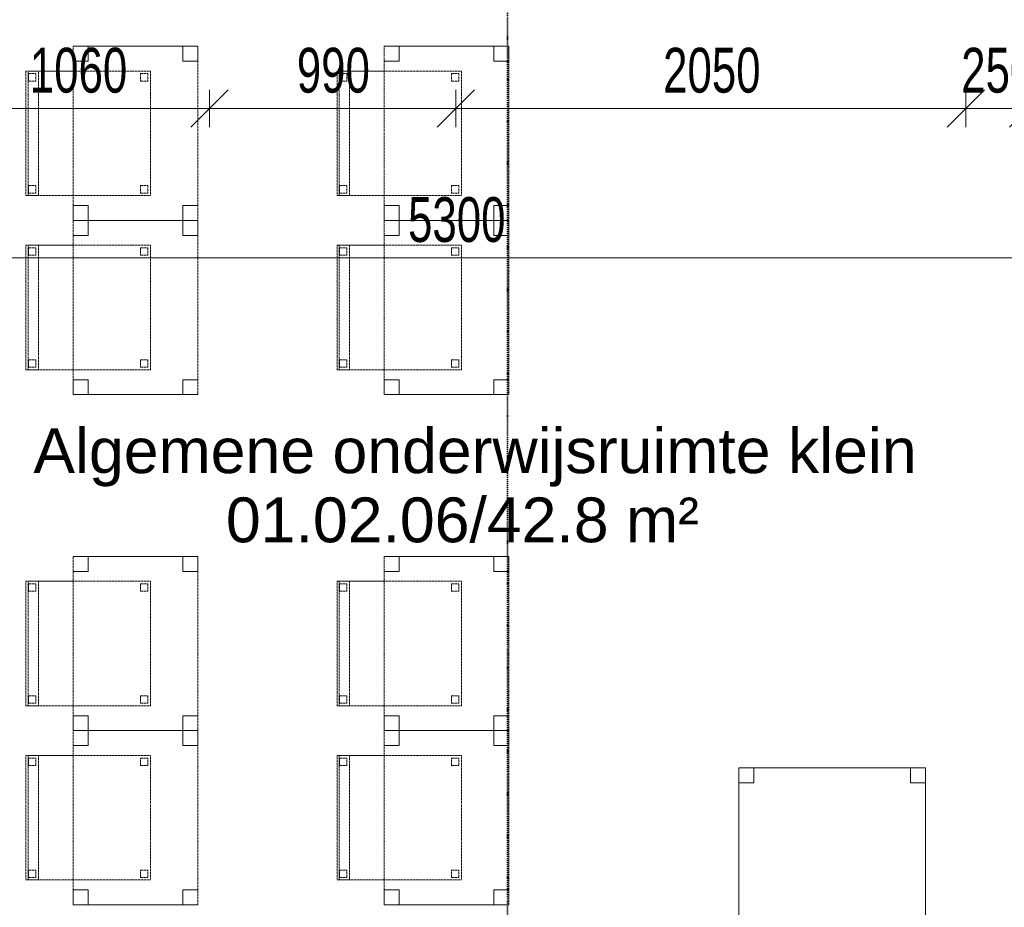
# Model space of a CAD drawing. Header units: millimetres. Extents: x -80560 to 110805, y -11020 to 52719.
# Tile 102 of 184: x 73642 to 77599, y 12490 to 16057. Entities that reach past the tile are written whole.
import ezdxf

# ---------------------------------------------------------------- set-up
doc = ezdxf.new("R2010")
doc.units = ezdxf.units.MM
doc.linetypes.add('DASHDOT2', pattern=[8, 4, -2, 0, -2])
doc.linetypes.add('DASHED2', pattern=[6, 4, -2])
for name, color, linetype, lineweight in [('A-ANNO-DIMS', 211, 'Continuous', 9), ('A-ANNO-DIMS-100', 211, 'Continuous', 9), ('A-AREA-IDEN', 2, 'Continuous', 9), ('G-ANNO-SYMB', 111, 'Continuous', 9), ('I-FURN', 30, 'Continuous', 18)]:
    doc.layers.add(name, color=color, linetype=linetype, lineweight=lineweight)
doc.styles.add('Arial', font='arial.ttf', dxfattribs={"height": 180})
doc.styles.add('Arial_5', font='arial.ttf', dxfattribs={"width": 0.7, "height": 180})
doc.dimstyles.new('n3o_1_8_3', dxfattribs={"dimscale": 304.8, "dimtxt": 183.646692, "dimasz": 0.492126, "dimexe": 0.246063, "dimexo": 0.0625, "dimgap": 0.032808, "dimtad": 1, "dimdec": 0, "dimdsep": 46, "dimtxsty": 'Arial_5', "dimblk1": 'OBLIQUE', "dimblk2": 'OBLIQUE', "dimsah": 1, "dimcen": 0.09, "dimdle": 0.246063, "dimazin": 0, "dimtfac": 1, "dimtdec": 4, "dimtix": 1, "dimtmove": 0, "dimatfit": 3, "dimfxl": 0.246063, "dimfxlon": 1, "dimtvp": 1, "dimtolj": 1, "dimtzin": 0, "dimarcsym": 2})

# ---------------------------------------------------------------- blocks, each defined once
blk = doc.blocks.new('82_tafel1 - tafel 750x1500x700 2-30664861-DO_01 eerste verdieping')
at = {"layer": 'I-FURN', "linetype": 'DASHED2'}
for p, q in [((-750, -375), (-750, 375)), ((-750, 375), (750, 375)), ((750, 375), (-750, 375)), ((-750, 375), (-750, -375)), ((-750, 375), (-750, 315)), ((-690, 375), (-750, 375)), ((-690, 315), (-690, 375)), ((-690, 375), (690, 375)), ((-690, 375), (-690, 315)), ((690, 375), (690, 315)), ((690, 315), (690, 375)), ((750, 375), (690, 375)), ((750, 375), (750, -375)), ((750, -375), (750, 375)), ((750, 315), (750, 375)), ((-750, -315), (-750, 315)), ((-750, 315), (-690, 315)), ((-690, 315), (-750, 315)), ((690, 315), (750, 315)), ((750, 315), (690, 315)), ((750, 315), (750, -315)), ((-690, -315), (-750, -315)), ((-750, -315), (-690, -315)), ((-750, -315), (-750, -375)), ((-690, -375), (-690, -315)), ((-690, -315), (-690, -375)), ((750, -315), (690, -315)), ((690, -315), (690, -375)), ((690, -375), (690, -315)), ((690, -315), (750, -315)), ((750, -375), (750, -315)), ((750, -375), (-750, -375)), ((-750, -375), (750, -375)), ((-750, -375), (-690, -375)), ((690, -375), (-690, -375)), ((690, -375), (750, -375))]:
    blk.add_line(p, q, dxfattribs=at)
blk = doc.blocks.new('82_tafel1 - tafel 500x700 2-30664860-DO_01 eerste verdieping')
at = {"layer": 'I-FURN', "linetype": 'DASHED2'}
for p, q in [((-350, -250), (-350, 250)), ((-350, 250), (350, 250)), ((350, 250), (-350, 250)), ((-350, 250), (-350, -250)), ((-350, 250), (-350, 190)), ((-290, 250), (-350, 250)), ((-290, 190), (-290, 250)), ((-290, 250), (290, 250)), ((-290, 250), (-290, 190)), ((290, 250), (290, 190)), ((290, 190), (290, 250)), ((350, 250), (290, 250)), ((350, 250), (350, -250)), ((350, -250), (350, 250)), ((350, 190), (350, 250)), ((-350, -190), (-350, 190)), ((-350, 190), (-290, 190)), ((-290, 190), (-350, 190)), ((290, 190), (350, 190)), ((350, 190), (290, 190)), ((350, 190), (350, -190)), ((-290, -190), (-350, -190)), ((-350, -190), (-290, -190)), ((-350, -190), (-350, -250)), ((-290, -250), (-290, -190)), ((-290, -190), (-290, -250)), ((350, -190), (290, -190)), ((290, -190), (290, -250)), ((290, -250), (290, -190)), ((290, -190), (350, -190)), ((350, -250), (350, -190)), ((350, -250), (-350, -250)), ((-350, -250), (350, -250)), ((-350, -250), (-290, -250)), ((290, -250), (-290, -250)), ((290, -250), (350, -250))]:
    blk.add_line(p, q, dxfattribs=at)
blk = doc.blocks.new('82_zitmeubel - stoel 500x500-V267-DO_01 eerste verdieping')
at = {"layer": 'I-FURN', "linetype": 'DASHED2'}
for p, q in [((-192.1, 263), (-192.1, 73)), ((-192.1, 254.1), (-192.1, 263)), ((307.9, 263), (-192.1, 263)), ((307.9, 263), (-192.1, 263)), ((-192.1, 213), (-192.1, 254.1)), ((-192.1, 254.1), (307.9, 254.1)), ((-182.1, 252), (-182.1, 224)), ((-182.1, 224), (-182.1, 252)), ((-153.1, 253), (-181.1, 253)), ((-181.1, 253), (-153.1, 253)), ((-152.1, 224), (-152.1, 252)), ((-152.1, 252), (-152.1, 224)), ((267.9, 252), (267.9, 224)), ((267.9, 224), (267.9, 252)), ((296.9, 253), (268.9, 253)), ((268.9, 253), (296.9, 253)), ((297.9, 224), (297.9, 252)), ((297.9, 252), (297.9, 224)), ((307.9, 73), (307.9, 263)), ((307.9, 263), (307.9, 254.1)), ((307.9, 254.1), (307.9, 213)), ((-192.1, 73), (-192.1, 213)), ((-192.1, 213), (307.9, 213)), ((-181.1, 223), (-153.1, 223)), ((-153.1, 223), (-181.1, 223)), ((268.9, 223), (296.9, 223)), ((296.9, 223), (268.9, 223)), ((307.9, 213), (307.9, 73)), ((-192.1, 73), (-192.1, -237)), ((-192.1, -237), (-192.1, 73)), ((307.9, -237), (307.9, 73)), ((307.9, 73), (307.9, -237)), ((-153.1, -197), (-181.1, -197)), ((-181.1, -197), (-153.1, -197)), ((296.9, -197), (268.9, -197)), ((268.9, -197), (296.9, -197)), ((307.9, -237), (-192.1, -237)), ((307.9, -237), (-192.1, -237)), ((-182.1, -198), (-182.1, -226)), ((-182.1, -226), (-182.1, -198)), ((-181.1, -227), (-153.1, -227)), ((-153.1, -227), (-181.1, -227)), ((-152.1, -226), (-152.1, -198)), ((-152.1, -198), (-152.1, -226)), ((267.9, -198), (267.9, -226)), ((267.9, -226), (267.9, -198)), ((268.9, -227), (296.9, -227)), ((296.9, -227), (268.9, -227)), ((297.9, -226), (297.9, -198)), ((297.9, -198), (297.9, -226))]:
    blk.add_line(p, q, dxfattribs=at)
for centre, start, end in [((-181.1, 252), 90, 180), ((-181.1, 252), 90, 165), ((-181.1, 252), 165, 180), ((-153.1, 252), 0, 90), ((-153.1, 252), 75, 90), ((-153.1, 252), 60, 75), ((-153.1, 252), 0, 60), ((268.9, 252), 90, 180), ((268.9, 252), 135, 180), ((268.9, 252), 90, 135), ((296.9, 252), 0, 90), ((296.9, 252), 0, 90), ((-181.1, 224), 180, 270), ((-181.1, 224), 180, 240), ((-181.1, 224), 240, 270), ((-153.1, 224), 270, 0), ((-153.1, 224), 270, 285), ((-153.1, 224), 285, 300), ((-153.1, 224), 300, 315), ((-153.1, 224), 315, 330), ((-153.1, 224), 330, 0), ((268.9, 224), 180, 270), ((268.9, 224), 180, 210), ((268.9, 224), 210, 225), ((268.9, 224), 225, 270), ((296.9, 224), 270, 0), ((296.9, 224), 270, 300), ((296.9, 224), 300, 0), ((-181.1, -198), 90, 180), ((-181.1, -198), 135, 180), ((-181.1, -198), 90, 135), ((-153.1, -198), 0, 90), ((-153.1, -198), 75, 90), ((-153.1, -198), 30, 75), ((-153.1, -198), 0, 30), ((268.9, -198), 90, 180), ((268.9, -198), 120, 165), ((268.9, -198), 165, 180), ((268.9, -198), 90, 120), ((296.9, -198), 75, 90), ((296.9, -198), 60, 90), ((296.9, -198), 0, 75), ((296.9, -198), 0, 60), ((-181.1, -226), 180, 270), ((-181.1, -226), 180, 195), ((-181.1, -226), 195, 270), ((-153.1, -226), 270, 0), ((-153.1, -226), 270, 330), ((-153.1, -226), 330, 0), ((268.9, -226), 180, 270), ((268.9, -226), 180, 195), ((268.9, -226), 195, 240), ((268.9, -226), 240, 270), ((296.9, -226), 270, 0), ((296.9, -226), 270, 300), ((296.9, -226), 300, 345), ((296.9, -226), 345, 0)]:
    blk.add_arc(centre, 1, start, end, dxfattribs=at)
blk = doc.blocks.new('82_zitmeubel - stoel 500x500-V268-DO_01 eerste verdieping')
at = {"layer": 'I-FURN', "linetype": 'DASHED2'}
for p, q in [((-192.1, 263), (-192.1, 73)), ((-192.1, 254.1), (-192.1, 263)), ((307.9, 263), (-192.1, 263)), ((307.9, 263), (-192.1, 263)), ((-192.1, 213), (-192.1, 254.1)), ((-192.1, 254.1), (307.9, 254.1)), ((-182.1, 252), (-182.1, 224)), ((-182.1, 224), (-182.1, 252)), ((-153.1, 253), (-181.1, 253)), ((-181.1, 253), (-153.1, 253)), ((-152.1, 224), (-152.1, 252)), ((-152.1, 252), (-152.1, 224)), ((267.9, 252), (267.9, 224)), ((267.9, 224), (267.9, 252)), ((296.9, 253), (268.9, 253)), ((268.9, 253), (296.9, 253)), ((297.9, 224), (297.9, 252)), ((297.9, 252), (297.9, 224)), ((307.9, 73), (307.9, 263)), ((307.9, 263), (307.9, 254.1)), ((307.9, 254.1), (307.9, 213)), ((-192.1, 73), (-192.1, 213)), ((-192.1, 213), (307.9, 213)), ((-181.1, 223), (-153.1, 223)), ((-153.1, 223), (-181.1, 223)), ((268.9, 223), (296.9, 223)), ((296.9, 223), (268.9, 223)), ((307.9, 213), (307.9, 73)), ((-192.1, 73), (-192.1, -237)), ((-192.1, -237), (-192.1, 73)), ((307.9, -237), (307.9, 73)), ((307.9, 73), (307.9, -237)), ((-153.1, -197), (-181.1, -197)), ((-181.1, -197), (-153.1, -197)), ((296.9, -197), (268.9, -197)), ((268.9, -197), (296.9, -197)), ((307.9, -237), (-192.1, -237)), ((307.9, -237), (-192.1, -237)), ((-182.1, -198), (-182.1, -226)), ((-182.1, -226), (-182.1, -198)), ((-181.1, -227), (-153.1, -227)), ((-153.1, -227), (-181.1, -227)), ((-152.1, -226), (-152.1, -198)), ((-152.1, -198), (-152.1, -226)), ((267.9, -198), (267.9, -226)), ((267.9, -226), (267.9, -198)), ((268.9, -227), (296.9, -227)), ((296.9, -227), (268.9, -227)), ((297.9, -226), (297.9, -198)), ((297.9, -198), (297.9, -226))]:
    blk.add_line(p, q, dxfattribs=at)
for centre, start, end in [((-181.1, 252), 90, 180), ((-181.1, 252), 105, 180), ((-181.1, 252), 90, 105), ((-153.1, 252), 0, 90), ((-153.1, 252), 75, 90), ((-153.1, 252), 45, 75), ((-153.1, 252), 0, 45), ((268.9, 252), 90, 180), ((268.9, 252), 90, 180), ((296.9, 252), 0, 90), ((296.9, 252), 30, 90), ((296.9, 252), 0, 30), ((-181.1, 224), 180, 270), ((-181.1, 224), 180, 255), ((-181.1, 224), 255, 270), ((-153.1, 224), 270, 0), ((-153.1, 224), 270, 330), ((-153.1, 224), 330, 0), ((268.9, 224), 180, 270), ((268.9, 224), 180, 210), ((268.9, 224), 210, 255), ((268.9, 224), 255, 270), ((296.9, 224), 270, 0), ((296.9, 224), 270, 315), ((296.9, 224), 315, 0), ((-181.1, -198), 105, 180), ((-181.1, -198), 120, 165), ((-181.1, -198), 165, 180), ((-181.1, -198), 90, 120), ((-181.1, -198), 90, 105), ((-153.1, -198), 45, 90), ((-153.1, -198), 15, 90), ((-153.1, -198), 0, 45), ((-153.1, -198), 0, 15), ((268.9, -198), 90, 165), ((268.9, -198), 120, 180), ((268.9, -198), 165, 180), ((268.9, -198), 90, 120), ((296.9, -198), 60, 90), ((296.9, -198), 60, 90), ((296.9, -198), 0, 60), ((296.9, -198), 15, 60), ((296.9, -198), 0, 15), ((-181.1, -226), 180, 270), ((-181.1, -226), 180, 240), ((-181.1, -226), 240, 270), ((-153.1, -226), 270, 315), ((-153.1, -226), 270, 300), ((-153.1, -226), 300, 330), ((-153.1, -226), 315, 0), ((-153.1, -226), 330, 0), ((268.9, -226), 180, 195), ((268.9, -226), 180, 225), ((268.9, -226), 195, 270), ((268.9, -226), 225, 255), ((268.9, -226), 255, 270), ((296.9, -226), 270, 345), ((296.9, -226), 270, 300), ((296.9, -226), 300, 0), ((296.9, -226), 345, 0)]:
    blk.add_arc(centre, 1, start, end, dxfattribs=at)
blk = doc.blocks.new('82_zitmeubel - stoel 500x500-V269-DO_01 eerste verdieping')
at = {"layer": 'I-FURN', "linetype": 'DASHED2'}
for p, q in [((-192.1, 263), (-192.1, 73)), ((-192.1, 254.1), (-192.1, 263)), ((307.9, 263), (-192.1, 263)), ((307.9, 263), (-192.1, 263)), ((-192.1, 213), (-192.1, 254.1)), ((-192.1, 254.1), (307.9, 254.1)), ((-182.1, 252), (-182.1, 224)), ((-182.1, 224), (-182.1, 252)), ((-153.1, 253), (-181.1, 253)), ((-181.1, 253), (-153.1, 253)), ((-152.1, 224), (-152.1, 252)), ((-152.1, 252), (-152.1, 224)), ((267.9, 252), (267.9, 224)), ((267.9, 224), (267.9, 252)), ((296.9, 253), (268.9, 253)), ((268.9, 253), (296.9, 253)), ((297.9, 224), (297.9, 252)), ((297.9, 252), (297.9, 224)), ((307.9, 73), (307.9, 263)), ((307.9, 263), (307.9, 254.1)), ((307.9, 254.1), (307.9, 213)), ((-192.1, 73), (-192.1, 213)), ((-192.1, 213), (307.9, 213)), ((-181.1, 223), (-153.1, 223)), ((-153.1, 223), (-181.1, 223)), ((268.9, 223), (296.9, 223)), ((296.9, 223), (268.9, 223)), ((307.9, 213), (307.9, 73)), ((-192.1, 73), (-192.1, -237)), ((-192.1, -237), (-192.1, 73)), ((307.9, -237), (307.9, 73)), ((307.9, 73), (307.9, -237)), ((-153.1, -197), (-181.1, -197)), ((-181.1, -197), (-153.1, -197)), ((296.9, -197), (268.9, -197)), ((268.9, -197), (296.9, -197)), ((307.9, -237), (-192.1, -237)), ((307.9, -237), (-192.1, -237)), ((-182.1, -198), (-182.1, -226)), ((-182.1, -226), (-182.1, -198)), ((-181.1, -227), (-153.1, -227)), ((-153.1, -227), (-181.1, -227)), ((-152.1, -226), (-152.1, -198)), ((-152.1, -198), (-152.1, -226)), ((267.9, -198), (267.9, -226)), ((267.9, -226), (267.9, -198)), ((268.9, -227), (296.9, -227)), ((296.9, -227), (268.9, -227)), ((297.9, -226), (297.9, -198)), ((297.9, -198), (297.9, -226))]:
    blk.add_line(p, q, dxfattribs=at)
for centre, start, end in [((-181.1, 252), 90, 180), ((-181.1, 252), 135, 180), ((-181.1, 252), 90, 135), ((-153.1, 252), 0, 90), ((-153.1, 252), 75, 90), ((-153.1, 252), 0, 75), ((268.9, 252), 90, 180), ((268.9, 252), 135, 180), ((268.9, 252), 90, 135), ((296.9, 252), 0, 90), ((296.9, 252), 75, 90), ((296.9, 252), 30, 75), ((296.9, 252), 0, 30), ((-181.1, 224), 180, 270), ((-181.1, 224), 180, 210), ((-181.1, 224), 210, 270), ((-153.1, 224), 270, 0), ((-153.1, 224), 270, 285), ((-153.1, 224), 285, 0), ((268.9, 224), 180, 270), ((268.9, 224), 180, 195), ((268.9, 224), 195, 270), ((296.9, 224), 270, 0), ((296.9, 224), 270, 0), ((-181.1, -198), 120, 180), ((-181.1, -198), 150, 180), ((-181.1, -198), 120, 150), ((-181.1, -198), 90, 120), ((-181.1, -198), 90, 120), ((-153.1, -198), 15, 90), ((-153.1, -198), 60, 90), ((-153.1, -198), 0, 60), ((-153.1, -198), 0, 15), ((268.9, -198), 90, 165), ((268.9, -198), 150, 180), ((268.9, -198), 165, 180), ((268.9, -198), 120, 150), ((268.9, -198), 90, 120), ((296.9, -198), 15, 90), ((296.9, -198), 45, 90), ((296.9, -198), 0, 45), ((296.9, -198), 0, 15), ((-181.1, -226), 180, 225), ((-181.1, -226), 180, 195), ((-181.1, -226), 195, 240), ((-181.1, -226), 225, 270), ((-181.1, -226), 240, 270), ((-153.1, -226), 270, 300), ((-153.1, -226), 270, 300), ((-153.1, -226), 300, 0), ((-153.1, -226), 300, 345), ((-153.1, -226), 345, 0), ((268.9, -226), 180, 240), ((268.9, -226), 180, 270), ((268.9, -226), 240, 270), ((296.9, -226), 270, 345), ((296.9, -226), 270, 300), ((296.9, -226), 300, 345), ((296.9, -226), 345, 0), ((296.9, -226), 345, 0)]:
    blk.add_arc(centre, 1, start, end, dxfattribs=at)
blk = doc.blocks.new('82_zitmeubel - stoel 500x500-V270-DO_01 eerste verdieping')
at = {"layer": 'I-FURN', "linetype": 'DASHED2'}
for p, q in [((-192.1, 263), (-192.1, 73)), ((-192.1, 254.1), (-192.1, 263)), ((307.9, 263), (-192.1, 263)), ((307.9, 263), (-192.1, 263)), ((-192.1, 213), (-192.1, 254.1)), ((-192.1, 254.1), (307.9, 254.1)), ((-182.1, 252), (-182.1, 224)), ((-182.1, 224), (-182.1, 252)), ((-153.1, 253), (-181.1, 253)), ((-181.1, 253), (-153.1, 253)), ((-152.1, 224), (-152.1, 252)), ((-152.1, 252), (-152.1, 224)), ((267.9, 252), (267.9, 224)), ((267.9, 224), (267.9, 252)), ((296.9, 253), (268.9, 253)), ((268.9, 253), (296.9, 253)), ((297.9, 224), (297.9, 252)), ((297.9, 252), (297.9, 224)), ((307.9, 73), (307.9, 263)), ((307.9, 263), (307.9, 254.1)), ((307.9, 254.1), (307.9, 213)), ((-192.1, 73), (-192.1, 213)), ((-192.1, 213), (307.9, 213)), ((-181.1, 223), (-153.1, 223)), ((-153.1, 223), (-181.1, 223)), ((268.9, 223), (296.9, 223)), ((296.9, 223), (268.9, 223)), ((307.9, 213), (307.9, 73)), ((-192.1, 73), (-192.1, -237)), ((-192.1, -237), (-192.1, 73)), ((307.9, -237), (307.9, 73)), ((307.9, 73), (307.9, -237)), ((-153.1, -197), (-181.1, -197)), ((-181.1, -197), (-153.1, -197)), ((296.9, -197), (268.9, -197)), ((268.9, -197), (296.9, -197)), ((307.9, -237), (-192.1, -237)), ((307.9, -237), (-192.1, -237)), ((-182.1, -198), (-182.1, -226)), ((-182.1, -226), (-182.1, -198)), ((-181.1, -227), (-153.1, -227)), ((-153.1, -227), (-181.1, -227)), ((-152.1, -226), (-152.1, -198)), ((-152.1, -198), (-152.1, -226)), ((267.9, -198), (267.9, -226)), ((267.9, -226), (267.9, -198)), ((268.9, -227), (296.9, -227)), ((296.9, -227), (268.9, -227)), ((297.9, -226), (297.9, -198)), ((297.9, -198), (297.9, -226))]:
    blk.add_line(p, q, dxfattribs=at)
for centre, start, end in [((-181.1, 252), 90, 180), ((-181.1, 252), 90, 180), ((-153.1, 252), 0, 90), ((-153.1, 252), 0, 90), ((268.9, 252), 90, 180), ((268.9, 252), 150, 165), ((268.9, 252), 165, 180), ((268.9, 252), 135, 150), ((268.9, 252), 90, 135), ((296.9, 252), 0, 90), ((296.9, 252), 45, 90), ((296.9, 252), 15, 45), ((296.9, 252), 0, 15), ((-181.1, 224), 180, 270), ((-181.1, 224), 180, 270), ((-153.1, 224), 270, 0), ((-153.1, 224), 270, 0), ((268.9, 224), 180, 270), ((268.9, 224), 180, 195), ((268.9, 224), 195, 210), ((268.9, 224), 210, 225), ((268.9, 224), 225, 270), ((296.9, 224), 270, 0), ((296.9, 224), 270, 315), ((296.9, 224), 315, 345), ((296.9, 224), 345, 0), ((-181.1, -198), 90, 180), ((-181.1, -198), 120, 180), ((-181.1, -198), 90, 120), ((-153.1, -198), 60, 90), ((-153.1, -198), 0, 90), ((-153.1, -198), 0, 60), ((268.9, -198), 90, 180), ((268.9, -198), 120, 165), ((268.9, -198), 165, 180), ((268.9, -198), 90, 120), ((296.9, -198), 0, 90), ((296.9, -198), 0, 90), ((-181.1, -226), 180, 195), ((-181.1, -226), 180, 270), ((-181.1, -226), 195, 270), ((-153.1, -226), 270, 0), ((-153.1, -226), 270, 345), ((-153.1, -226), 345, 0), ((268.9, -226), 180, 195), ((268.9, -226), 180, 270), ((268.9, -226), 195, 225), ((268.9, -226), 225, 270), ((296.9, -226), 270, 0), ((296.9, -226), 270, 0)]:
    blk.add_arc(centre, 1, start, end, dxfattribs=at)
blk = doc.blocks.new('82_zitmeubel - stoel 500x500-V271-DO_01 eerste verdieping')
at = {"layer": 'I-FURN', "linetype": 'DASHED2'}
for p, q in [((-192.1, 263), (-192.1, 73)), ((-192.1, 254.1), (-192.1, 263)), ((307.9, 263), (-192.1, 263)), ((307.9, 263), (-192.1, 263)), ((-192.1, 213), (-192.1, 254.1)), ((-192.1, 254.1), (307.9, 254.1)), ((-182.1, 252), (-182.1, 224)), ((-182.1, 224), (-182.1, 252)), ((-153.1, 253), (-181.1, 253)), ((-181.1, 253), (-153.1, 253)), ((-152.1, 224), (-152.1, 252)), ((-152.1, 252), (-152.1, 224)), ((267.9, 252), (267.9, 224)), ((267.9, 224), (267.9, 252)), ((296.9, 253), (268.9, 253)), ((268.9, 253), (296.9, 253)), ((297.9, 224), (297.9, 252)), ((297.9, 252), (297.9, 224)), ((307.9, 73), (307.9, 263)), ((307.9, 263), (307.9, 254.1)), ((307.9, 254.1), (307.9, 213)), ((-192.1, 73), (-192.1, 213)), ((-192.1, 213), (307.9, 213)), ((-181.1, 223), (-153.1, 223)), ((-153.1, 223), (-181.1, 223)), ((268.9, 223), (296.9, 223)), ((296.9, 223), (268.9, 223)), ((307.9, 213), (307.9, 73)), ((-192.1, 73), (-192.1, -237)), ((-192.1, -237), (-192.1, 73)), ((307.9, -237), (307.9, 73)), ((307.9, 73), (307.9, -237)), ((-153.1, -197), (-181.1, -197)), ((-181.1, -197), (-153.1, -197)), ((296.9, -197), (268.9, -197)), ((268.9, -197), (296.9, -197)), ((307.9, -237), (-192.1, -237)), ((307.9, -237), (-192.1, -237)), ((-182.1, -198), (-182.1, -226)), ((-182.1, -226), (-182.1, -198)), ((-181.1, -227), (-153.1, -227)), ((-153.1, -227), (-181.1, -227)), ((-152.1, -226), (-152.1, -198)), ((-152.1, -198), (-152.1, -226)), ((267.9, -198), (267.9, -226)), ((267.9, -226), (267.9, -198)), ((268.9, -227), (296.9, -227)), ((296.9, -227), (268.9, -227)), ((297.9, -226), (297.9, -198)), ((297.9, -198), (297.9, -226))]:
    blk.add_line(p, q, dxfattribs=at)
for centre, start, end in [((-181.1, 252), 90, 180), ((-181.1, 252), 120, 180), ((-181.1, 252), 90, 120), ((-153.1, 252), 0, 90), ((-153.1, 252), 0, 90), ((268.9, 252), 90, 180), ((268.9, 252), 150, 165), ((268.9, 252), 165, 180), ((268.9, 252), 135, 150), ((268.9, 252), 90, 135), ((296.9, 252), 0, 90), ((296.9, 252), 45, 90), ((296.9, 252), 0, 45), ((-181.1, 224), 180, 270), ((-181.1, 224), 180, 270), ((-153.1, 224), 270, 0), ((-153.1, 224), 270, 345), ((-153.1, 224), 345, 0), ((268.9, 224), 180, 270), ((268.9, 224), 180, 195), ((268.9, 224), 195, 210), ((268.9, 224), 210, 270), ((296.9, 224), 270, 0), ((296.9, 224), 270, 0), ((-181.1, -198), 90, 180), ((-181.1, -198), 135, 180), ((-181.1, -198), 90, 135), ((-153.1, -198), 0, 90), ((-153.1, -198), 0, 90), ((268.9, -198), 90, 180), ((268.9, -198), 135, 180), ((268.9, -198), 90, 135), ((296.9, -198), 0, 90), ((296.9, -198), 0, 90), ((-181.1, -226), 180, 195), ((-181.1, -226), 180, 270), ((-181.1, -226), 195, 270), ((-153.1, -226), 270, 0), ((-153.1, -226), 270, 285), ((-153.1, -226), 285, 330), ((-153.1, -226), 330, 345), ((-153.1, -226), 345, 0), ((268.9, -226), 180, 270), ((268.9, -226), 180, 270), ((296.9, -226), 270, 0), ((296.9, -226), 270, 0)]:
    blk.add_arc(centre, 1, start, end, dxfattribs=at)
blk = doc.blocks.new('82_zitmeubel - stoel 500x500-V272-DO_01 eerste verdieping')
at = {"layer": 'I-FURN', "linetype": 'DASHED2'}
for p, q in [((-192.1, 263), (-192.1, 73)), ((-192.1, 254.1), (-192.1, 263)), ((307.9, 263), (-192.1, 263)), ((307.9, 263), (-192.1, 263)), ((-192.1, 213), (-192.1, 254.1)), ((-192.1, 254.1), (307.9, 254.1)), ((-182.1, 252), (-182.1, 224)), ((-182.1, 224), (-182.1, 252)), ((-153.1, 253), (-181.1, 253)), ((-181.1, 253), (-153.1, 253)), ((-152.1, 224), (-152.1, 252)), ((-152.1, 252), (-152.1, 224)), ((267.9, 252), (267.9, 224)), ((267.9, 224), (267.9, 252)), ((296.9, 253), (268.9, 253)), ((268.9, 253), (296.9, 253)), ((297.9, 224), (297.9, 252)), ((297.9, 252), (297.9, 224)), ((307.9, 73), (307.9, 263)), ((307.9, 263), (307.9, 254.1)), ((307.9, 254.1), (307.9, 213)), ((-192.1, 73), (-192.1, 213)), ((-192.1, 213), (307.9, 213)), ((-181.1, 223), (-153.1, 223)), ((-153.1, 223), (-181.1, 223)), ((268.9, 223), (296.9, 223)), ((296.9, 223), (268.9, 223)), ((307.9, 213), (307.9, 73)), ((-192.1, 73), (-192.1, -237)), ((-192.1, -237), (-192.1, 73)), ((307.9, -237), (307.9, 73)), ((307.9, 73), (307.9, -237)), ((-153.1, -197), (-181.1, -197)), ((-181.1, -197), (-153.1, -197)), ((296.9, -197), (268.9, -197)), ((268.9, -197), (296.9, -197)), ((307.9, -237), (-192.1, -237)), ((307.9, -237), (-192.1, -237)), ((-182.1, -198), (-182.1, -226)), ((-182.1, -226), (-182.1, -198)), ((-181.1, -227), (-153.1, -227)), ((-153.1, -227), (-181.1, -227)), ((-152.1, -226), (-152.1, -198)), ((-152.1, -198), (-152.1, -226)), ((267.9, -198), (267.9, -226)), ((267.9, -226), (267.9, -198)), ((268.9, -227), (296.9, -227)), ((296.9, -227), (268.9, -227)), ((297.9, -226), (297.9, -198)), ((297.9, -198), (297.9, -226))]:
    blk.add_line(p, q, dxfattribs=at)
for centre, start, end in [((-181.1, 252), 90, 180), ((-181.1, 252), 120, 180), ((-181.1, 252), 90, 120), ((-153.1, 252), 0, 90), ((-153.1, 252), 0, 90), ((268.9, 252), 90, 180), ((268.9, 252), 150, 165), ((268.9, 252), 165, 180), ((268.9, 252), 135, 150), ((268.9, 252), 90, 135), ((296.9, 252), 0, 90), ((296.9, 252), 75, 90), ((296.9, 252), 45, 75), ((296.9, 252), 0, 45), ((-181.1, 224), 180, 270), ((-181.1, 224), 180, 195), ((-181.1, 224), 195, 210), ((-181.1, 224), 210, 270), ((-153.1, 224), 270, 0), ((-153.1, 224), 270, 0), ((268.9, 224), 180, 270), ((268.9, 224), 180, 195), ((268.9, 224), 195, 210), ((268.9, 224), 210, 270), ((296.9, 224), 270, 0), ((296.9, 224), 270, 0), ((-181.1, -198), 90, 180), ((-181.1, -198), 150, 180), ((-181.1, -198), 135, 150), ((-181.1, -198), 105, 135), ((-181.1, -198), 90, 105), ((-153.1, -198), 0, 90), ((-153.1, -198), 0, 90), ((268.9, -198), 90, 180), ((268.9, -198), 135, 180), ((268.9, -198), 90, 135), ((296.9, -198), 0, 90), ((296.9, -198), 0, 90), ((-181.1, -226), 180, 195), ((-181.1, -226), 180, 270), ((-181.1, -226), 195, 270), ((-153.1, -226), 270, 0), ((-153.1, -226), 270, 285), ((-153.1, -226), 285, 330), ((-153.1, -226), 330, 345), ((-153.1, -226), 345, 0), ((268.9, -226), 180, 270), ((268.9, -226), 180, 270), ((296.9, -226), 270, 0), ((296.9, -226), 270, 0)]:
    blk.add_arc(centre, 1, start, end, dxfattribs=at)
blk = doc.blocks.new('82_zitmeubel - stoel 500x500-V273-DO_01 eerste verdieping')
at = {"layer": 'I-FURN', "linetype": 'DASHED2'}
for p, q in [((-192.1, 263), (-192.1, 73)), ((-192.1, 254.1), (-192.1, 263)), ((307.9, 263), (-192.1, 263)), ((307.9, 263), (-192.1, 263)), ((-192.1, 213), (-192.1, 254.1)), ((-192.1, 254.1), (307.9, 254.1)), ((-182.1, 252), (-182.1, 224)), ((-182.1, 224), (-182.1, 252)), ((-153.1, 253), (-181.1, 253)), ((-181.1, 253), (-153.1, 253)), ((-152.1, 224), (-152.1, 252)), ((-152.1, 252), (-152.1, 224)), ((267.9, 252), (267.9, 224)), ((267.9, 224), (267.9, 252)), ((296.9, 253), (268.9, 253)), ((268.9, 253), (296.9, 253)), ((297.9, 224), (297.9, 252)), ((297.9, 252), (297.9, 224)), ((307.9, 73), (307.9, 263)), ((307.9, 263), (307.9, 254.1)), ((307.9, 254.1), (307.9, 213)), ((-192.1, 73), (-192.1, 213)), ((-192.1, 213), (307.9, 213)), ((-181.1, 223), (-153.1, 223)), ((-153.1, 223), (-181.1, 223)), ((268.9, 223), (296.9, 223)), ((296.9, 223), (268.9, 223)), ((307.9, 213), (307.9, 73)), ((-192.1, 73), (-192.1, -237)), ((-192.1, -237), (-192.1, 73)), ((307.9, -237), (307.9, 73)), ((307.9, 73), (307.9, -237)), ((-153.1, -197), (-181.1, -197)), ((-181.1, -197), (-153.1, -197)), ((296.9, -197), (268.9, -197)), ((268.9, -197), (296.9, -197)), ((307.9, -237), (-192.1, -237)), ((307.9, -237), (-192.1, -237)), ((-182.1, -198), (-182.1, -226)), ((-182.1, -226), (-182.1, -198)), ((-181.1, -227), (-153.1, -227)), ((-153.1, -227), (-181.1, -227)), ((-152.1, -226), (-152.1, -198)), ((-152.1, -198), (-152.1, -226)), ((267.9, -198), (267.9, -226)), ((267.9, -226), (267.9, -198)), ((268.9, -227), (296.9, -227)), ((296.9, -227), (268.9, -227)), ((297.9, -226), (297.9, -198)), ((297.9, -198), (297.9, -226))]:
    blk.add_line(p, q, dxfattribs=at)
for centre, start, end in [((-181.1, 252), 90, 180), ((-181.1, 252), 120, 180), ((-181.1, 252), 90, 120), ((-153.1, 252), 0, 90), ((-153.1, 252), 60, 90), ((-153.1, 252), 45, 60), ((-153.1, 252), 30, 45), ((-153.1, 252), 15, 30), ((-153.1, 252), 0, 15), ((268.9, 252), 90, 180), ((268.9, 252), 150, 165), ((268.9, 252), 165, 180), ((268.9, 252), 135, 150), ((268.9, 252), 90, 135), ((296.9, 252), 0, 90), ((296.9, 252), 45, 90), ((296.9, 252), 15, 45), ((296.9, 252), 0, 15), ((-181.1, 224), 180, 270), ((-181.1, 224), 180, 225), ((-181.1, 224), 225, 270), ((-153.1, 224), 270, 0), ((-153.1, 224), 270, 0), ((268.9, 224), 180, 270), ((268.9, 224), 180, 195), ((268.9, 224), 195, 210), ((268.9, 224), 210, 240), ((268.9, 224), 240, 270), ((296.9, 224), 270, 0), ((296.9, 224), 270, 0), ((-181.1, -198), 90, 180), ((-181.1, -198), 135, 180), ((-181.1, -198), 90, 135), ((-153.1, -198), 60, 90), ((-153.1, -198), 0, 90), ((-153.1, -198), 15, 60), ((-153.1, -198), 0, 15), ((268.9, -198), 90, 180), ((268.9, -198), 120, 180), ((268.9, -198), 90, 120), ((296.9, -198), 75, 90), ((296.9, -198), 0, 90), ((296.9, -198), 0, 75), ((-181.1, -226), 180, 195), ((-181.1, -226), 180, 270), ((-181.1, -226), 195, 270), ((-153.1, -226), 270, 0), ((-153.1, -226), 270, 285), ((-153.1, -226), 285, 330), ((-153.1, -226), 330, 345), ((-153.1, -226), 345, 0), ((268.9, -226), 180, 270), ((268.9, -226), 180, 270), ((296.9, -226), 270, 0), ((296.9, -226), 270, 285), ((296.9, -226), 285, 300), ((296.9, -226), 300, 0)]:
    blk.add_arc(centre, 1, start, end, dxfattribs=at)
blk = doc.blocks.new('82_zitmeubel - stoel 500x500-V274-DO_01 eerste verdieping')
at = {"layer": 'I-FURN', "linetype": 'DASHED2'}
for p, q in [((-192.1, 263), (-192.1, 73)), ((-192.1, 254.1), (-192.1, 263)), ((307.9, 263), (-192.1, 263)), ((307.9, 263), (-192.1, 263)), ((-192.1, 213), (-192.1, 254.1)), ((-192.1, 254.1), (307.9, 254.1)), ((-182.1, 252), (-182.1, 224)), ((-182.1, 224), (-182.1, 252)), ((-153.1, 253), (-181.1, 253)), ((-181.1, 253), (-153.1, 253)), ((-152.1, 224), (-152.1, 252)), ((-152.1, 252), (-152.1, 224)), ((267.9, 252), (267.9, 224)), ((267.9, 224), (267.9, 252)), ((296.9, 253), (268.9, 253)), ((268.9, 253), (296.9, 253)), ((297.9, 224), (297.9, 252)), ((297.9, 252), (297.9, 224)), ((307.9, 73), (307.9, 263)), ((307.9, 263), (307.9, 254.1)), ((307.9, 254.1), (307.9, 213)), ((-192.1, 73), (-192.1, 213)), ((-192.1, 213), (307.9, 213)), ((-181.1, 223), (-153.1, 223)), ((-153.1, 223), (-181.1, 223)), ((268.9, 223), (296.9, 223)), ((296.9, 223), (268.9, 223)), ((307.9, 213), (307.9, 73)), ((-192.1, 73), (-192.1, -237)), ((-192.1, -237), (-192.1, 73)), ((307.9, -237), (307.9, 73)), ((307.9, 73), (307.9, -237)), ((-153.1, -197), (-181.1, -197)), ((-181.1, -197), (-153.1, -197)), ((296.9, -197), (268.9, -197)), ((268.9, -197), (296.9, -197)), ((307.9, -237), (-192.1, -237)), ((307.9, -237), (-192.1, -237)), ((-182.1, -198), (-182.1, -226)), ((-182.1, -226), (-182.1, -198)), ((-181.1, -227), (-153.1, -227)), ((-153.1, -227), (-181.1, -227)), ((-152.1, -226), (-152.1, -198)), ((-152.1, -198), (-152.1, -226)), ((267.9, -198), (267.9, -226)), ((267.9, -226), (267.9, -198)), ((268.9, -227), (296.9, -227)), ((296.9, -227), (268.9, -227)), ((297.9, -226), (297.9, -198)), ((297.9, -198), (297.9, -226))]:
    blk.add_line(p, q, dxfattribs=at)
for centre, start, end in [((-181.1, 252), 90, 180), ((-181.1, 252), 120, 180), ((-181.1, 252), 90, 120), ((-153.1, 252), 0, 90), ((-153.1, 252), 45, 90), ((-153.1, 252), 0, 45), ((268.9, 252), 90, 180), ((268.9, 252), 150, 165), ((268.9, 252), 165, 180), ((268.9, 252), 135, 150), ((268.9, 252), 120, 135), ((268.9, 252), 90, 120), ((296.9, 252), 0, 90), ((296.9, 252), 60, 90), ((296.9, 252), 45, 60), ((296.9, 252), 0, 45), ((-181.1, 224), 180, 270), ((-181.1, 224), 180, 240), ((-181.1, 224), 240, 255), ((-181.1, 224), 255, 270), ((-153.1, 224), 270, 0), ((-153.1, 224), 270, 285), ((-153.1, 224), 285, 315), ((-153.1, 224), 315, 345), ((-153.1, 224), 345, 0), ((268.9, 224), 180, 270), ((268.9, 224), 180, 195), ((268.9, 224), 195, 210), ((268.9, 224), 210, 240), ((268.9, 224), 240, 270), ((296.9, 224), 270, 0), ((296.9, 224), 270, 300), ((296.9, 224), 300, 0), ((-181.1, -198), 90, 180), ((-181.1, -198), 90, 180), ((-153.1, -198), 75, 90), ((-153.1, -198), 0, 90), ((-153.1, -198), 15, 75), ((-153.1, -198), 0, 15), ((268.9, -198), 120, 180), ((268.9, -198), 120, 180), ((268.9, -198), 90, 120), ((268.9, -198), 90, 120), ((296.9, -198), 60, 90), ((296.9, -198), 0, 90), ((296.9, -198), 30, 60), ((296.9, -198), 15, 30), ((296.9, -198), 0, 15), ((-181.1, -226), 180, 270), ((-181.1, -226), 180, 270), ((-153.1, -226), 270, 0), ((-153.1, -226), 270, 330), ((-153.1, -226), 330, 0), ((268.9, -226), 180, 225), ((268.9, -226), 180, 270), ((268.9, -226), 225, 270), ((296.9, -226), 270, 0), ((296.9, -226), 270, 330), ((296.9, -226), 330, 0)]:
    blk.add_arc(centre, 1, start, end, dxfattribs=at)
blk = doc.blocks.new('DIMBLOCK460-DO_01 eerste verdieping')
at = {"layer": 'A-ANNO-DIMS-100'}
for p, q in [((73344.8, 15700), (73419.8, 15775)), ((73344.8, 15775), (73344.8, 15625)), ((73344.8, 15700), (73344.8, 15775)), ((74404.8, 15700), (74479.8, 15775)), ((74404.8, 15775), (74404.8, 15625)), ((74404.8, 15700), (74404.8, 15775)), ((73344.8, 15700), (73269.8, 15625)), ((73344.8, 15700), (74404.8, 15700)), ((74404.8, 15700), (74329.8, 15625))]:
    blk.add_line(p, q, dxfattribs=at)
at = {"layer": 'A-ANNO-DIMS-100', "color": 0, "insert": (73682.7, 15943.6), "char_height": 180, "width": 461.094, "attachment_point": 1, "line_spacing_factor": 0.941778, "style": 'Arial_5'}
blk.add_mtext('1060', dxfattribs=at)
blk = doc.blocks.new('_Oblique')
at = {"color": 0, "linetype": 'ByBlock', "lineweight": -2}
blk.add_line((-0.5, -0.5), (0.5, 0.5), dxfattribs=at)
blk = doc.blocks.new('DIMBLOCK461-DO_01 eerste verdieping')
at = {"layer": 'A-ANNO-DIMS-100'}
for p, q in [((74404.8, 15700), (74479.8, 15775)), ((74404.8, 15775), (74404.8, 15625)), ((74404.8, 15700), (74404.8, 15775)), ((75394.8, 15700), (75469.8, 15775)), ((75394.8, 15775), (75394.8, 15625)), ((75394.8, 15700), (75394.8, 15775)), ((74404.8, 15700), (74329.8, 15625)), ((74404.8, 15700), (75394.8, 15700)), ((75394.8, 15700), (75319.8, 15625))]:
    blk.add_line(p, q, dxfattribs=at)
at = {"layer": 'A-ANNO-DIMS-100', "color": 0, "insert": (74755.7, 15943.6), "char_height": 180, "width": 345.821, "attachment_point": 1, "line_spacing_factor": 0.941778, "style": 'Arial_5'}
blk.add_mtext('990', dxfattribs=at)
blk = doc.blocks.new('DIMBLOCK462-DO_01 eerste verdieping')
at = {"layer": 'A-ANNO-DIMS-100'}
for p, q in [((75394.8, 15700), (75469.8, 15775)), ((75394.8, 15775), (75394.8, 15625)), ((75394.8, 15700), (75394.8, 15775)), ((77444.8, 15700), (77519.8, 15775)), ((77444.8, 15775), (77444.8, 15625)), ((77444.8, 15700), (77444.8, 15775)), ((75394.8, 15700), (75319.8, 15625)), ((75394.8, 15700), (77444.8, 15700)), ((77444.8, 15700), (77369.8, 15625))]:
    blk.add_line(p, q, dxfattribs=at)
at = {"layer": 'A-ANNO-DIMS-100', "color": 0, "insert": (76227.7, 15943.6), "char_height": 180, "width": 461.094, "attachment_point": 1, "line_spacing_factor": 0.941778, "style": 'Arial_5'}
blk.add_mtext('2050', dxfattribs=at)
blk = doc.blocks.new('DIMBLOCK463-DO_01 eerste verdieping')
at = {"layer": 'A-ANNO-DIMS-100'}
for p, q in [((77444.8, 15700), (77519.8, 15775)), ((77444.8, 15775), (77444.8, 15625)), ((77444.8, 15700), (77444.8, 15775)), ((77694.8, 15700), (77769.8, 15775)), ((77694.8, 15775), (77694.8, 15625)), ((77694.8, 15700), (77694.8, 15775)), ((77444.8, 15700), (77369.8, 15625)), ((77444.8, 15700), (77694.8, 15700)), ((77694.8, 15700), (77619.8, 15625))]:
    blk.add_line(p, q, dxfattribs=at)
at = {"layer": 'A-ANNO-DIMS-100', "color": 0, "insert": (77425.7, 15943.6), "char_height": 180, "width": 345.821, "attachment_point": 1, "line_spacing_factor": 0.941778, "style": 'Arial_5'}
blk.add_mtext('250', dxfattribs=at)
blk = doc.blocks.new('DIMBLOCK480-DO_01 eerste verdieping')
at = {"layer": 'A-ANNO-DIMS-100'}
for p, q in [((72744.8, 15100), (72819.8, 15175)), ((72744.8, 15175), (72744.8, 15025)), ((72744.8, 15100), (72744.8, 15175)), ((78044.8, 15100), (78119.8, 15175)), ((78044.8, 15175), (78044.8, 15025)), ((78044.8, 15100), (78044.8, 15175)), ((72744.8, 15100), (72669.8, 15025)), ((72744.8, 15100), (78044.8, 15100)), ((78044.8, 15100), (77969.8, 15025))]:
    blk.add_line(p, q, dxfattribs=at)
at = {"layer": 'A-ANNO-DIMS-100', "color": 0, "insert": (75202.7, 15343.6), "char_height": 180, "width": 461.094, "attachment_point": 1, "line_spacing_factor": 0.941778, "style": 'Arial_5'}
blk.add_mtext('5300', dxfattribs=at)

msp = doc.modelspace()

# ---------------------------------------------------------------- linework, layer by layer
at = {"layer": 'G-ANNO-SYMB', "linetype": 'DASHDOT2', "lineweight": 35}
msp.add_line((75602.1, 48603.7), (75602.1, 9150.1), dxfattribs=at)

# ---------------------------------------------------------------- block references
at = {"layer": 'I-FURN', "linetype": 'DASHED2', "rotation": 89.99999999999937}
for name, p in [('82_tafel1 - tafel 500x700 2-30664860-DO_01 eerste verdieping', (74107.3, 15600)), ('82_tafel1 - tafel 500x700 2-30664860-DO_01 eerste verdieping', (75357.3, 15600)), ('82_zitmeubel - stoel 500x500-V268-DO_01 eerste verdieping', (73930.3, 15542.1)), ('82_zitmeubel - stoel 500x500-V270-DO_01 eerste verdieping', (75180.3, 15542.1)), ('82_tafel1 - tafel 500x700 2-30664860-DO_01 eerste verdieping', (74107.3, 14900)), ('82_tafel1 - tafel 500x700 2-30664860-DO_01 eerste verdieping', (75357.3, 14900)), ('82_zitmeubel - stoel 500x500-V267-DO_01 eerste verdieping', (73930.3, 14842.1)), ('82_zitmeubel - stoel 500x500-V269-DO_01 eerste verdieping', (75180.3, 14842.1)), ('82_tafel1 - tafel 500x700 2-30664860-DO_01 eerste verdieping', (74107.3, 13550)), ('82_tafel1 - tafel 500x700 2-30664860-DO_01 eerste verdieping', (75357.3, 13550)), ('82_zitmeubel - stoel 500x500-V272-DO_01 eerste verdieping', (73930.3, 13492.1)), ('82_zitmeubel - stoel 500x500-V274-DO_01 eerste verdieping', (75180.3, 13492.1)), ('82_tafel1 - tafel 500x700 2-30664860-DO_01 eerste verdieping', (74107.3, 12850)), ('82_tafel1 - tafel 500x700 2-30664860-DO_01 eerste verdieping', (75357.3, 12850)), ('82_zitmeubel - stoel 500x500-V271-DO_01 eerste verdieping', (73930.3, 12792.1)), ('82_zitmeubel - stoel 500x500-V273-DO_01 eerste verdieping', (75180.3, 12792.1)), ('82_tafel1 - tafel 750x1500x700 2-30664861-DO_01 eerste verdieping', (76907.3, 12300))]:
    msp.add_blockref(name, p, dxfattribs=at)

# ---------------------------------------------------------------- texts
at = {"layer": 'A-AREA-IDEN', "char_height": 180, "attachment_point": 1, "style": 'Arial'}
for s, insert, width in [('Algemene onderwijsruimte klein', (73696.9, 14414.7), 4136.707), ('01.02.06/42.8 m²', (74470.8, 14136.9), 2260.759)]:
    msp.add_mtext(s, dxfattribs=dict(at, insert=insert, width=width))

# ---------------------------------------------------------------- dimensions: what is measured, and where the dimension line sits
at = {"layer": 'A-ANNO-DIMS'}
for base, p1, p2, override, picture, middle in [((74404.8, 15700), (73344.8, 15775), (74404.8, 15775), {"dimpost": '<>', "dimfxl": 1060}, 'DIMBLOCK460-DO_01 eerste verdieping', (73874.8, 15801.9)), ((75394.8, 15700), (74404.8, 15775), (75394.8, 15775), {"dimpost": '<>', "dimfxl": 990}, 'DIMBLOCK461-DO_01 eerste verdieping', (74899.8, 15801.9)), ((77444.8, 15700), (75394.8, 15775), (77444.8, 15775), {"dimpost": '<>', "dimfxl": 2050}, 'DIMBLOCK462-DO_01 eerste verdieping', (76419.8, 15801.9)), ((77694.8, 15700), (77444.8, 15775), (77694.8, 15775), {"dimpost": '<>', "dimfxl": 250}, 'DIMBLOCK463-DO_01 eerste verdieping', (77569.8, 15801.9)), ((78044.8, 15100), (72744.8, 15175), (78044.8, 15175), {"dimpost": '<>', "dimfxl": 5300}, 'DIMBLOCK480-DO_01 eerste verdieping', (75394.8, 15201.9))]:
    dim = msp.add_linear_dim(base=base, p1=p1, p2=p2, dimstyle='n3o_1_8_3', override=override, dxfattribs=at)
    dim.commit()
    dim.dimension.update_dxf_attribs({"geometry": picture, "text_midpoint": middle})

doc.saveas('drawing.dxf')
